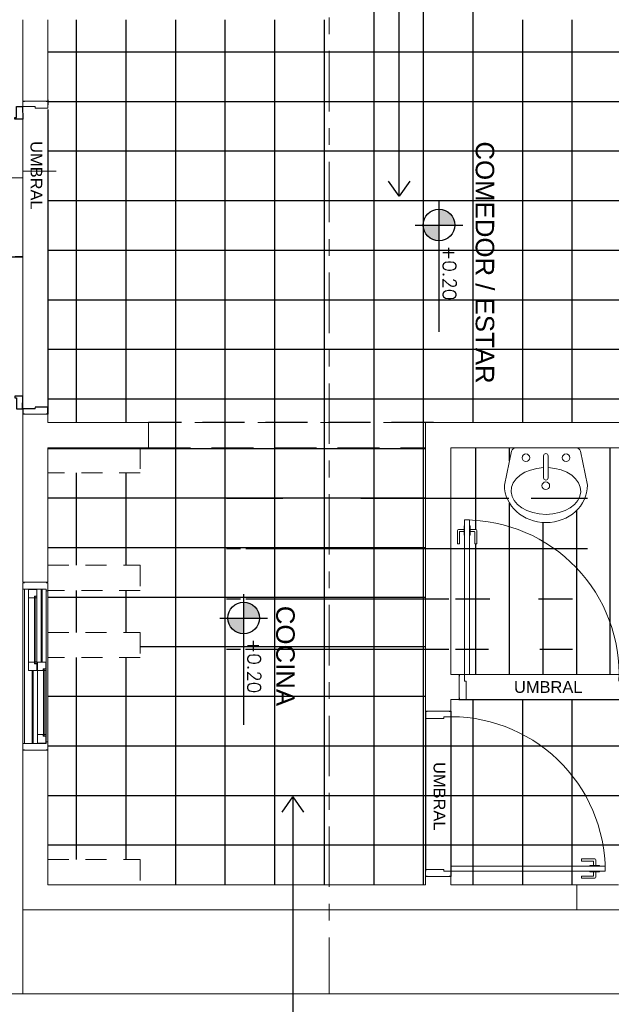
# Model space of a CAD drawing. Header units: millimetres. Extents: x 201 to 840, y 135 to 685.
# Tile 129 of 219: x 424.89 to 428.42, y 188.26 to 194.12. Entities that reach past the tile are written whole.
import ezdxf

# ---------------------------------------------------------------- set-up
doc = ezdxf.new("R2010")
doc.units = ezdxf.units.MM
for name, pattern in [('ACAD_ISO10W100', [18, 12, -3, 0, -3]), ('HIDDEN', [0.375, 0.25, -0.125]), ('HIDDEN2', [0.1875, 0.125, -0.0625])]:
    doc.linetypes.add(name, pattern=pattern)
doc.layers.add('001', color=1, linetype='Continuous', lineweight=5)
doc.layers.add('PLANTILLA', color=1, linetype='Continuous', lineweight=9)
for name, color, linetype in [('03', 3, 'Continuous'), ('ABERTURAS', 2, 'Continuous'), ('LLAMADAS', 1, 'Continuous'), ('MAMPOSTERIA', 5, 'Continuous'), ('NIVELES', 1, 'Continuous'), ('piso', 1, 'Continuous'), ('TEXTOS VARIOS', 3, 'Continuous')]:
    doc.layers.add(name, color=color, linetype=linetype)
doc.styles.add('ARIAL', font='arial.ttf', dxfattribs={"height": 0.06})
doc.styles.add('ROMANS', font='romans.shx')
doc.styles.get("Standard").update_dxf_attribs({"font": 'arial.ttf'})
doc.dimstyles.new('05', dxfattribs={"dimscale": 0, "dimtxt": 0.09, "dimasz": 0.05, "dimexe": 0, "dimexo": 0, "dimgap": 0, "dimtad": 0, "dimzin": 0, "dimdsep": 46, "dimtxsty": 'Standard', "dimblk": 'OPEN90', "dimcen": 0.25, "dimclrd": 1, "dimclre": 1, "dimclrt": 3, "dimadec": 0, "dimazin": 0, "dimtfac": 1, "dimtofl": 0, "dimtmove": 2, "dimatfit": 3, "dimldrblk": 'BOXFILLED', "dimfxl": 1, "dimtolj": 1, "dimtzin": 0, "dimarcsym": 0})

# ---------------------------------------------------------------- blocks, each defined once
blk = doc.blocks.new('PLANTILLA 1')
at = {"layer": '001'}
for p, q in [((-0.500000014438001, 0.5000015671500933), (5.349998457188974, 0.5000015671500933)), ((4.850000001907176, 0.500001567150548), (6.351238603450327, 0.500001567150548)), ((4.850000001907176, -5.439915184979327e-10), (4.850000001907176, 0.500001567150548)), ((1.549999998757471, -0.1499999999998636), (1.549999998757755, 0)), ((1.549999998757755, 0), (4.850000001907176, -5.439915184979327e-10)), ((0.1499999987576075, -2.231104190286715e-10), (1.549999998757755, -2.257820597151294e-10)), ((4.850000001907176, -5.439915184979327e-10), (4.850000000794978, -0.9513620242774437)), ((2.299999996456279, -0.1500000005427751), (1.549999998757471, -0.1499999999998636)), ((2.299999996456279, -0.1982452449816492), (2.299999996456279, -0.1500000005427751)), ((4.699999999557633, -0.1499999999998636), (2.449999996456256, -0.1499999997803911)), ((2.449999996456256, -0.1499999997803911), (2.449999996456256, -0.1982452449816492)), ((4.700000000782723, -0.9513620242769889), (4.699999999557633, -0.1499999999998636)), ((1.470695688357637, -0.2275299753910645), (1.414943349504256, -0.2275299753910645)), ((1.414943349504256, -0.2275299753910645), (1.414943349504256, -0.230745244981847)), ((1.436478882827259, -0.1944046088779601), (1.436478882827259, -0.2275299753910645)), ((1.519478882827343, -0.1880639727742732), (1.442819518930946, -0.1880639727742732)), ((1.449160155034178, -0.2275299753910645), (1.449160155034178, -0.2027452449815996)), ((1.451160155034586, -0.2007452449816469), (1.519478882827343, -0.2007452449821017)), ((1.470695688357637, -0.230745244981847), (1.470695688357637, -0.2275299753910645)), ((1.521478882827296, -0.198745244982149), (1.521478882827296, -0.1900639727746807)), ((2.299999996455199, -0.1982452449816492), (2.44999999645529, -0.1982452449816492)), ((2.449999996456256, -0.1982452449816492), (2.299999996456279, -0.1982452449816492)), ((1.414943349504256, -0.2639605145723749), (1.414943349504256, -0.2607452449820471)), ((1.470695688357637, -0.2639605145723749), (1.414943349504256, -0.2639605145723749)), ((1.436478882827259, -0.297085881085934), (1.436478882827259, -0.2639605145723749)), ((1.449160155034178, -0.2639605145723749), (1.449160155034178, -0.2887452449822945)), ((1.451160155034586, -0.2907452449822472), (1.519478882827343, -0.2907452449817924)), ((1.470695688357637, -0.2607452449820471), (1.470695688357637, -0.2639605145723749)), ((1.521478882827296, -0.2927452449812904), (1.521478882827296, -0.3014265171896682)), ((1.519478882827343, -0.3034265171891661), (1.442819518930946, -0.3034265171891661)), ((4.850000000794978, -0.9513620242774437), (4.700000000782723, -0.9513620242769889)), ((4.709999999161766, -0.9538993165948), (4.699999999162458, -0.9538993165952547)), ((4.699999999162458, -0.9538993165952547), (4.699999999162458, -1.001362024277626)), ((4.709999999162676, -1.00136202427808), (4.709999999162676, -0.9913620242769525)), ((4.709999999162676, -0.9913620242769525), (4.849999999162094, -0.9913620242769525)), ((4.711983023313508, -1.033984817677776), (4.711983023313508, -0.9939848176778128)), ((4.711983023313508, -0.9939848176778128), (4.73348302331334, -0.9939848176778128)), ((4.73348302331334, -0.9939848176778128), (4.73348302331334, -0.9939848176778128)), ((4.73348302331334, -0.9939848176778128), (4.740483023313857, -0.9939848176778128)), ((4.740483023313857, -0.9939848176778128), (4.76198302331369, -0.9939848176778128)), ((4.740483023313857, -0.9939848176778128), (4.740483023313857, -0.9939848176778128)), ((4.76198302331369, -0.9939848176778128), (4.76198302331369, -1.04398481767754)), ((4.787981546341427, -1.426362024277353), (4.787981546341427, -0.9913620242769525)), ((4.792981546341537, -1.426362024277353), (4.792981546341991, -0.9913620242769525)), ((4.849999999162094, -0.9538993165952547), (4.83999999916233, -0.9538993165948)), ((4.839999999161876, -1.911362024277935), (4.839999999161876, -0.9913620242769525)), ((4.849999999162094, -0.9913620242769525), (4.849999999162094, -0.9538993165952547)), ((4.849999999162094, -0.9913620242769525), (4.850000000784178, -1.911362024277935)), ((4.849999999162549, -1.911362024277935), (4.849999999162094, -0.9913620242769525)), ((4.699999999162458, -1.001362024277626), (4.709999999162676, -1.00136202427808)), ((4.699999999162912, -1.901362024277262), (4.699999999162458, -1.001362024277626)), ((4.709999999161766, -1.901362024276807), (4.709999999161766, -1.00136202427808)), ((4.726983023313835, -1.033984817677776), (4.711983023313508, -1.033984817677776)), ((4.721983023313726, -1.034279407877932), (4.711983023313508, -1.034279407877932)), ((4.711983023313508, -1.034279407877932), (4.711983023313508, -1.044279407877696)), ((4.711983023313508, -1.044279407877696), (4.711983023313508, -1.426067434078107)), ((4.711983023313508, -1.044279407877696), (4.721983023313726, -1.044279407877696)), ((4.721983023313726, -1.044279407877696), (4.721983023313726, -1.034279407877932)), ((4.72250496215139, -1.436061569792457), (4.72250496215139, -1.033984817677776)), ((4.726504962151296, -1.033984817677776), (4.726504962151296, -1.436061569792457)), ((4.726983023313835, -1.04398481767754), (4.726983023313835, -1.033984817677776)), ((4.76198302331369, -1.04398481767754), (4.726983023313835, -1.04398481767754)), ((4.761983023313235, -1.04398481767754), (4.76198302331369, -1.426362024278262)), ((2.449999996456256, -1.183245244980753), (2.299999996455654, -1.183245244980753)), ((2.299999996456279, -1.252724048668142), (2.299999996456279, -1.183245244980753)), ((2.299999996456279, -1.183245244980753), (2.449999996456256, -1.183245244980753)), ((2.449999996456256, -1.183245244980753), (2.449999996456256, -2.902724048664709)), ((2.249999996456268, -1.402724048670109), (2.249999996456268, -1.252724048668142)), ((2.249999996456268, -1.252724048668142), (2.299999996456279, -1.252724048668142)), ((2.249999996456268, -1.402724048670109), (2.249999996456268, -1.252724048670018)), ((1.264999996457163, -1.402724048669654), (2.249999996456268, -1.402724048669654)), ((2.299999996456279, -1.402724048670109), (2.249999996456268, -1.402724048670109)), ((2.299999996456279, -2.752724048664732), (2.299999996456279, -1.402724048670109)), ((4.711983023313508, -1.426067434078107), (4.721983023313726, -1.426067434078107)), ((4.711983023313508, -1.43606743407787), (4.711983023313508, -1.426067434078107)), ((4.721983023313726, -1.43606743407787), (4.711983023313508, -1.43606743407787)), ((4.726983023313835, -1.436362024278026), (4.711983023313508, -1.436362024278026)), ((4.711983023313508, -1.436362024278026), (4.711983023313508, -1.476362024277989)), ((4.721983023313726, -1.426067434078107), (4.721983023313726, -1.43606743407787)), ((4.726504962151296, -1.436061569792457), (4.72250496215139, -1.436061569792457)), ((4.76198302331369, -1.426362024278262), (4.726983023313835, -1.426362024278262)), ((4.726983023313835, -1.426362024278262), (4.726983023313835, -1.436362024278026)), ((4.76198302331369, -1.476362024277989), (4.76198302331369, -1.426362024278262)), ((4.765481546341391, -1.466362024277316), (4.765481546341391, -1.426362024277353)), ((4.765481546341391, -1.426362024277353), (4.786981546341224, -1.426362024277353)), ((4.786981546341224, -1.426362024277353), (4.786981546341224, -1.426362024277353)), ((4.786981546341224, -1.426362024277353), (4.79398154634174, -1.426362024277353)), ((4.79398154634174, -1.426362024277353), (4.815481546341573, -1.426362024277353)), ((4.79398154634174, -1.426362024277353), (4.79398154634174, -1.426362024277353)), ((4.815481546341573, -1.426362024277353), (4.815481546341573, -1.47636202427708)), ((4.711983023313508, -1.476362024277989), (4.73348302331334, -1.476362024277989)), ((4.73348302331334, -1.476362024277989), (4.73348302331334, -1.476362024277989)), ((4.73348302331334, -1.476362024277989), (4.740483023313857, -1.476362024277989)), ((4.734483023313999, -1.911362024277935), (4.734483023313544, -1.476362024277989)), ((4.739483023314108, -1.911362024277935), (4.739483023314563, -1.476362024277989)), ((4.740483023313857, -1.476362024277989), (4.76198302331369, -1.476362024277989)), ((4.740483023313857, -1.476362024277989), (4.740483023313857, -1.476362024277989)), ((4.780481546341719, -1.466362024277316), (4.765481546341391, -1.466362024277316)), ((4.775481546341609, -1.466656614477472), (4.765481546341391, -1.466656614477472)), ((4.765481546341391, -1.466656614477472), (4.765481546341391, -1.476656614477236)), ((4.765481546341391, -1.476656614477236), (4.765481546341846, -1.858444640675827)), ((4.765481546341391, -1.476656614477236), (4.775481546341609, -1.476656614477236)), ((4.775481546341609, -1.476656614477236), (4.775481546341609, -1.466656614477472)), ((4.776003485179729, -1.868739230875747), (4.776003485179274, -1.466628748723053)), ((4.776003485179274, -1.466628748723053), (4.780003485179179, -1.466628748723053)), ((4.780003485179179, -1.466628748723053), (4.780003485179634, -1.868739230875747)), ((4.780481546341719, -1.47636202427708), (4.780481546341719, -1.466362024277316)), ((4.815481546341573, -1.47636202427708), (4.780481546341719, -1.47636202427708)), ((4.815481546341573, -1.47636202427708), (4.815481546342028, -1.858739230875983)), ((4.765481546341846, -1.858444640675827), (4.775481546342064, -1.858444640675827)), ((4.765481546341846, -1.868444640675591), (4.765481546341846, -1.858444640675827)), ((4.775481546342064, -1.868444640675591), (4.765481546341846, -1.868444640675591)), ((4.780481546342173, -1.868739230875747), (4.765481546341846, -1.868739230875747)), ((4.765481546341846, -1.868739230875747), (4.765481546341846, -1.90873923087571)), ((4.775481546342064, -1.858444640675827), (4.775481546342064, -1.868444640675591)), ((4.815481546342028, -1.858739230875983), (4.780481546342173, -1.858739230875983)), ((4.780481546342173, -1.858739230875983), (4.780481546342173, -1.868739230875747)), ((4.815481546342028, -1.90873923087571), (4.815481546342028, -1.858739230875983)), ((4.699999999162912, -1.948824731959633), (4.699999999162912, -1.901362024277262)), ((4.699999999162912, -1.901362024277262), (4.709999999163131, -1.901362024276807)), ((4.709999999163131, -1.901362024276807), (4.709999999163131, -1.911362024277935)), ((4.709999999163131, -1.911362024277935), (4.849999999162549, -1.911362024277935)), ((4.765481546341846, -1.90873923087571), (4.786981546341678, -1.90873923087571)), ((4.786981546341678, -1.90873923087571), (4.786981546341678, -1.90873923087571)), ((4.786981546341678, -1.90873923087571), (4.793981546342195, -1.90873923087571)), ((4.793981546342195, -1.90873923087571), (4.815481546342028, -1.90873923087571)), ((4.793981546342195, -1.90873923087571), (4.793981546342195, -1.90873923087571)), ((4.849999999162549, -1.911362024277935), (4.849999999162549, -1.948824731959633)), ((4.699999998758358, -2.752724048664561), (4.699999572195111, -1.951362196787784)), ((4.699999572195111, -1.951362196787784), (4.849999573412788, -1.951362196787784)), ((4.709999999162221, -1.948824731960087), (4.699999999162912, -1.948824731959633)), ((4.849999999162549, -1.948824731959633), (4.839999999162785, -1.948824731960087)), ((4.849999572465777, -1.951362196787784), (4.849999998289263, -2.95272405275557)), ((2.144818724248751, -2.183245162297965), (2.144818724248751, -2.259904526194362)), ((2.155499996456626, -2.181245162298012), (2.146818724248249, -2.181245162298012)), ((2.15749999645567, -2.251563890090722), (2.157499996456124, -2.183245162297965)), ((2.24749999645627, -2.251563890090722), (2.247499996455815, -2.183245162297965)), ((2.249499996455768, -2.181245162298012), (2.258181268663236, -2.181245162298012)), ((2.260181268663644, -2.183245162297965), (2.260181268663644, -2.259904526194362)), ((2.151159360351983, -2.266245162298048), (2.184284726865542, -2.266245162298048)), ((2.184284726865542, -2.253563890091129), (2.159499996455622, -2.253563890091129)), ((2.18749999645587, -2.232028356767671), (2.184284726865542, -2.232028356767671)), ((2.184284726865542, -2.232028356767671), (2.184284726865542, -2.287780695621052)), ((2.21749999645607, -2.232028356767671), (2.220715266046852, -2.232028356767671)), ((2.220715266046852, -2.232028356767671), (2.220715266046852, -2.287780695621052)), ((2.220715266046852, -2.253563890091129), (2.245499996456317, -2.253563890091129)), ((2.253840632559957, -2.266245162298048), (2.220715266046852, -2.266245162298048)), ((2.184284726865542, -2.287780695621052), (2.18749999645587, -2.287780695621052)), ((2.220715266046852, -2.287780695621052), (2.21749999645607, -2.287780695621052)), ((1.485539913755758, -2.529997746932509), (1.527979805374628, -2.731505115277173)), ((1.719816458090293, -2.573431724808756), (1.719816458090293, -2.704852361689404)), ((1.746945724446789, -2.573431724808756), (1.746543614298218, -2.573431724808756)), ((1.746945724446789, -2.704852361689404), (1.746945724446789, -2.573431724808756)), ((1.980264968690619, -2.529997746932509), (1.937972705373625, -2.731739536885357)), ((0.149999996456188, -2.752724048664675), (2.299999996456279, -2.752724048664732)), ((1.554133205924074, -2.752724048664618), (1.911869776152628, -2.752724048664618)), ((4.099999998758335, -2.902724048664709), (4.099999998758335, -2.752724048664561)), ((4.099999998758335, -2.752724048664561), (4.699999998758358, -2.752724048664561)), ((2.449999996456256, -2.902724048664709), (0.1500000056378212, -2.902724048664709)), ((4.700000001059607, -2.902724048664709), (4.099999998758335, -2.902724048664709)), ((4.700000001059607, -2.952724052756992), (4.700000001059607, -2.902724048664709)), ((4.849999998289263, -2.95272405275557), (4.700000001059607, -2.952724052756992)), ((4.850000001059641, -2.952724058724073), (4.70000000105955, -2.952724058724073)), ((4.850000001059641, -2.98522405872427), (4.850000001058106, -4.817724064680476)), ((4.700000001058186, -4.817724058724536), (4.850000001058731, -4.817724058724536)), ((4.699999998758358, -5.302724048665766), (4.700000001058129, -4.817724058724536)), ((4.700000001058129, -4.817724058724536), (4.850000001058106, -4.817724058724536)), ((4.850000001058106, -4.817724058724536), (4.849999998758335, -5.302724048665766))]:
    blk.add_line(p, q, dxfattribs=at)
at = {"layer": '001', "linetype": 'HIDDEN'}
for p, q in [((1.549999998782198, 2.670503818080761e-10), (0.1499999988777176, -6.230038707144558e-10)), ((1.549999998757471, -0.1499999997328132), (0.1499999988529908, -0.1500000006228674)), ((4.099999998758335, -2.752724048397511), (2.449999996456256, -2.752724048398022)), ((2.449999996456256, -2.902724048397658), (4.099999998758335, -2.902724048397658))]:
    blk.add_line(p, q, dxfattribs=at)
at = {"layer": '001', "ltscale": 0.01}
for p, q in [((1.379999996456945, -0.230745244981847), (2.299999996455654, -0.230745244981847)), ((1.379999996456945, -0.2607452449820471), (1.379999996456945, -0.230745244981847)), ((2.299999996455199, -0.230745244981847), (2.299999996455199, -0.2007452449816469)), ((2.299999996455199, -0.2007452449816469), (2.309999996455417, -0.2007452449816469)), ((2.340999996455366, -0.230745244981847), (2.299999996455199, -0.230745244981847)), ((2.299999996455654, -0.230745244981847), (2.299999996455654, -0.2607452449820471)), ((2.340999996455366, -0.2407452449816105), (2.340999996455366, -0.230745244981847)), ((2.439999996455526, -0.2007452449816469), (2.44999999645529, -0.2007452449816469)), ((2.44999999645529, -0.2007452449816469), (2.44999999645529, -0.230745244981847)), ((2.44999999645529, -0.230745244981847), (2.44999999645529, -0.2407452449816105)), ((2.299999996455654, -0.2607452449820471), (1.379999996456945, -0.2607452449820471)), ((2.399999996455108, -0.2407452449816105), (2.340999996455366, -0.2407452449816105)), ((2.44999999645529, -0.2407452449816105), (2.399999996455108, -0.2407452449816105)), ((4.699999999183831, -0.9513620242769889), (4.849999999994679, -0.9513620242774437)), ((2.340999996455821, -1.150745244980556), (2.299999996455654, -1.150745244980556)), ((2.299999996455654, -1.150745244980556), (2.299999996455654, -1.180745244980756)), ((2.399999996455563, -1.140745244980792), (2.340999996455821, -1.140745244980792)), ((2.340999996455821, -1.140745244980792), (2.340999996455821, -1.150745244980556)), ((2.449999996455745, -1.140745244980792), (2.399999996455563, -1.140745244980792)), ((2.449999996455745, -1.150745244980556), (2.449999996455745, -1.140745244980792)), ((2.449999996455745, -1.180745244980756), (2.449999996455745, -1.150745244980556)), ((2.299999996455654, -1.180745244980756), (2.309999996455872, -1.180745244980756)), ((2.439999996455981, -1.180745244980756), (2.449999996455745, -1.180745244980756)), ((2.21749999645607, -1.252724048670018), (2.207499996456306, -1.252724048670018)), ((2.207499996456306, -1.252724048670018), (2.207499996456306, -1.3027240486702)), ((2.24749999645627, -1.252724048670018), (2.21749999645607, -1.252724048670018)), ((2.24749999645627, -1.262724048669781), (2.24749999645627, -1.252724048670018)), ((2.207499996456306, -1.3027240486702), (2.207499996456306, -1.361724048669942)), ((2.21749999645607, -1.402724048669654), (2.18749999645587, -1.402724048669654)), ((2.18749999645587, -1.402724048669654), (2.18749999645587, -2.322724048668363)), ((2.207499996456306, -1.361724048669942), (2.21749999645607, -1.361724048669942)), ((2.21749999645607, -1.361724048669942), (2.21749999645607, -1.402724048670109)), ((2.21749999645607, -1.402724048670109), (2.24749999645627, -1.402724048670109)), ((2.21749999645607, -2.322724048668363), (2.21749999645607, -1.402724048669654)), ((2.24749999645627, -1.402724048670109), (2.24749999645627, -1.392724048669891)), ((4.69999999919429, -1.951362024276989), (4.849999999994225, -1.951362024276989)), ((2.18749999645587, -2.322724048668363), (2.21749999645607, -2.322724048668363)), ((4.710000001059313, -2.95522405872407), (4.70000000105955, -2.95522405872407)), ((4.70000000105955, -2.95522405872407), (4.70000000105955, -2.98522405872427)), ((4.70000000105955, -2.95522405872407), (4.70000000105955, -2.98522405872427)), ((4.70000000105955, -2.98522405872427), (4.70000000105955, -2.995224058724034)), ((4.70000000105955, -2.98522405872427), (4.70000000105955, -2.995224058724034)), ((4.775000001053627, -2.99522405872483), (4.775000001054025, -2.985224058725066)), ((4.775000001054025, -2.985224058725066), (4.850000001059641, -2.98522405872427)), ((4.850000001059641, -2.95522405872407), (4.840000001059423, -2.95522405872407)), ((4.850000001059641, -2.98522405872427), (4.850000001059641, -2.95522405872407)), ((4.70000000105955, -2.995224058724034), (4.750000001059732, -2.995224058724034)), ((4.70000000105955, -2.995224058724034), (4.750000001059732, -2.995224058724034)), ((4.750000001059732, -2.995224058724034), (4.775000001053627, -2.99522405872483)), ((4.750000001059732, -2.995224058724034), (4.775000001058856, -2.995224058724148)), ((5.04999998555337, -4.360740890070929), (4.849999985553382, -4.360740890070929)), ((4.849999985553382, -4.360740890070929), (4.849999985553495, -4.400740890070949)), ((4.849999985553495, -4.400740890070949), (4.64999998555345, -4.400740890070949)), ((4.70000000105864, -4.785224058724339), (4.70000000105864, -4.775224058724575)), ((4.70000000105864, -4.775224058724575), (4.750000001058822, -4.775224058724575)), ((4.700000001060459, -4.775224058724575), (4.750000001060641, -4.775224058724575)), ((4.70000000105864, -4.815224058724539), (4.70000000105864, -4.785224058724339)), ((4.750000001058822, -4.775224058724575), (4.775000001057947, -4.775224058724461)), ((4.750000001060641, -4.775224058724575), (4.775000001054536, -4.775224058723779)), ((4.775000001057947, -4.775224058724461), (4.775000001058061, -4.785224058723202)), ((4.775000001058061, -4.785224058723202), (4.850000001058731, -4.785224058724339)), ((4.850000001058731, -4.785224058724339), (4.850000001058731, -4.815224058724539)), ((4.85000000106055, -4.785224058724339), (4.85000000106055, -4.815224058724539)), ((4.710000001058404, -4.815224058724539), (4.70000000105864, -4.815224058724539)), ((4.710000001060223, -4.815224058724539), (4.700000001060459, -4.815224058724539)), ((4.850000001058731, -4.815224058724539), (4.840000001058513, -4.815224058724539)), ((4.85000000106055, -4.815224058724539), (4.840000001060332, -4.815224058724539))]:
    blk.add_line(p, q, dxfattribs=at)
at = {"layer": '001', "linetype": 'HIDDEN2'}
for p, q in [((4.775000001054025, -2.985224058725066), (4.850000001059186, -2.98522405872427)), ((4.775000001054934, -4.785224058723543), (4.850000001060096, -4.785224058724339))]:
    blk.add_line(p, q, dxfattribs=at)
at = {"layer": '001', "ltscale": 0.01}
blk.add_circle((1.734047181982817, -2.526364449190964), 0.02303431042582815, dxfattribs=at)
at = {"layer": '001'}
for centre in [(1.613228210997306, -2.69352296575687), (1.852576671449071, -2.69352296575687)]:
    blk.add_circle(centre, 0.02265874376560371, dxfattribs=at)
at = {"layer": '001', "ltscale": 0.01}
for centre, start, end in [((2.299999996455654, -0.230745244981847), 180, 272.5542448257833), ((2.21749999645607, -1.402724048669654), 177.4457551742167, 270)]:
    blk.add_arc(centre, 0.9199999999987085, start, end, dxfattribs=at)
at = {"layer": '001'}
for centre, radius, start, end in [((1.442819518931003, -0.1944046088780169), 0.006340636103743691, 90.00000000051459, 179.9999999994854), ((1.451160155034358, -0.202745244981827), 0.00200000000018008, 89.99999999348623, 179.9999999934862), ((1.519478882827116, -0.1900639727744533), 0.00200000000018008, 359.9999999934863, 89.99999999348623), ((1.519478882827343, -0.198745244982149), 0.001999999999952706, 270, 0), ((1.451160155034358, -0.2887452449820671), 0.00200000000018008, 180.0000000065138, 270.0000000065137), ((1.51947888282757, -0.2927452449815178), 0.001999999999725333, 6.513775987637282e-09, 90.00000000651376), ((1.442819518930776, -0.2970858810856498), 0.006340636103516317, 180.0000000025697, 270.0000000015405), ((1.51947888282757, -0.3014265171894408), 0.001999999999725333, 269.9999999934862, 359.9999999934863), ((2.146818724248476, -2.183245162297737), 0.001999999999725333, 90.00000000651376, 180.0000000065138), ((2.155499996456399, -2.183245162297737), 0.001999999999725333, 359.9999999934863, 89.99999999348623), ((2.249499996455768, -2.183245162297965), 0.001999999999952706, 90, 180), ((2.258181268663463, -2.183245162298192), 0.00200000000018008, 6.513775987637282e-09, 90.00000000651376), ((2.151159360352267, -2.259904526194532), 0.006340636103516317, 179.9999999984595, 269.9999999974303), ((2.15949999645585, -2.251563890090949), 0.00200000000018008, 179.9999999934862, 269.9999999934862), ((2.24549999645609, -2.251563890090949), 0.00200000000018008, 270.0000000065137, 6.513775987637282e-09), ((2.2538406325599, -2.259904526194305), 0.006340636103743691, 270.0000000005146, 359.9999999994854), ((1.733381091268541, -2.573431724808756), 0.01356463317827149, 0, 180), ((1.554133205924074, -2.725996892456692), 0.02672715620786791, 191.8933648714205, 270), ((1.733381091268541, -2.704852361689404), 0.01356463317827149, 180, 0), ((1.911869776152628, -2.725996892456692), 0.02672715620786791, 270, 347.5925814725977)]:
    blk.add_arc(centre, radius, start, end, dxfattribs=at)
at = {"layer": '001', "extrusion": (0, 0, -1)}
for centre, major_axis, ratio, start_param, end_param in [((1.732902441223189, -2.529997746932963), (0.2473625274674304, -3.02931727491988e-17), 0.9004043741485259, 3.141592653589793, 6.283185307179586), ((1.733049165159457, -2.495259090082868), (-0.2073273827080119, 2.101762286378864e-12), 0.672131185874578, -1.506927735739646, 4.645311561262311)]:
    blk.add_ellipse(centre, major_axis=major_axis, ratio=ratio, start_param=start_param, end_param=end_param, dxfattribs=at)
at = {"layer": '03', "color": 1}
for points in [[(4.850037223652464, -2.985224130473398), (4.849892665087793, -3.060223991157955), (4.897355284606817, -3.060315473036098), (4.897374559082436, -3.050315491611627), (4.887374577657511, -3.050296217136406), (4.887499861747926, -2.985296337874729), (4.850037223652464, -2.985224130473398), (4.850037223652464, -2.985224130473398)], [(4.850037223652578, -4.785224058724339), (4.849892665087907, -4.710224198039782), (4.897355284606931, -4.710132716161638), (4.89737455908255, -4.720132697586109), (4.887374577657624, -4.720151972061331), (4.88749986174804, -4.785151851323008), (4.850037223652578, -4.785224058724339), (4.850037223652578, -4.785224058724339)]]:
    blk.add_lwpolyline(points, dxfattribs=at)
at = {"layer": 'ABERTURAS', "color": 1, "ltscale": 0.01}
for p, q in [((4.710000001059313, -2.95522405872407), (4.70000000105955, -2.95522405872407)), ((4.70000000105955, -2.95522405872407), (4.70000000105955, -2.98522405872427)), ((4.700000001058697, -2.96472408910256), (4.700000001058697, -2.99472408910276)), ((4.70000000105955, -2.98522405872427), (4.70000000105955, -2.995224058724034)), ((4.775000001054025, -2.985224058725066), (4.850000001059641, -2.98522405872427)), ((4.850000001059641, -2.95522405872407), (4.840000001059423, -2.95522405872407)), ((4.850000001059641, -2.98522405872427), (4.850000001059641, -2.95522405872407)), ((4.70000000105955, -2.995224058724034), (4.750000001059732, -2.995224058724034)), ((4.750000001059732, -2.995224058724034), (4.775000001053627, -2.99522405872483)), ((4.70000000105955, -4.824724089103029), (4.70000000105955, -4.794724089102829))]:
    blk.add_line(p, q, dxfattribs=at)
at = {"layer": 'ABERTURAS', "color": 1, "linetype": 'HIDDEN2'}
for centre, radius, start, end in [((4.861451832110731, -3.001347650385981), 0.8887002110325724, 269.2616633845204, 1.171312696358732), ((4.876973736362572, -4.762890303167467), 0.8733328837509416, 358.4005239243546, 91.7699175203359)]:
    blk.add_arc(centre, radius, start, end, dxfattribs=at)
at = {"layer": 'PLANTILLA', "linetype": 'ACAD_ISO10W100', "ltscale": 0.03}
blk.add_lwpolyline([(3.02499998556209, -5.776279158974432), (3.024999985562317, 0.5000015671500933)], dxfattribs=at)

msp = doc.modelspace()

# ---------------------------------------------------------------- hatches: boundary and pattern name
at = {"layer": 'NIVELES', "ltscale": 0.01}
h = msp.add_hatch(color=256, dxfattribs=at)
h.paths.add_polyline_path([(427.4866271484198, 192.8992106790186, 0.4142135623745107), (427.3925485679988, 192.9932892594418), (427.3925485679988, 192.8992106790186)])
h.paths.add_polyline_path([(427.3925485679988, 192.8051320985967), (427.3925485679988, 192.8992106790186), (427.2984699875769, 192.8992106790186, 0.4142135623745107)])
h = msp.add_hatch(color=256, dxfattribs=at)
h.paths.add_polyline_path([(426.3226040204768, 190.5584642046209, 0.4142135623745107), (426.2285254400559, 190.6525427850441), (426.2285254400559, 190.5584642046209)])
h.paths.add_polyline_path([(426.2285254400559, 190.464385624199), (426.2285254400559, 190.5584642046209), (426.134446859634, 190.5584642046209, 0.4142135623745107)])
at = {"layer": 'piso'}
h = msp.add_hatch(dxfattribs=at)
h.set_pattern_fill('_USER', color=256, scale=0.3, style=0, pattern_type=0)
h.set_pattern_definition([(0, (428.2775604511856, 191.5724637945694), (0, 0.3), [])])
edge = h.paths.add_edge_path()
edge.add_line((428.2775604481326, 191.1549265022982), (428.2775604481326, 191.1949265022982))
edge.add_line((428.2775604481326, 191.1949265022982), (428.2775604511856, 191.5724637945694))
edge.add_line((428.2775604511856, 191.5724637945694), (428.1275604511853, 191.5724637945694))
edge.add_line((428.1275604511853, 191.5724637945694), (428.1275604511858, 191.5024637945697))
edge.add_arc((428.1075604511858, 191.5024637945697), 0.01999999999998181, -90, 0, ccw=False)
edge.add_line((428.1075604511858, 191.4824637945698), (427.8898841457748, 191.4824637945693))
edge.add_line((427.8898841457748, 191.4824637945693), (427.8898841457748, 191.3278588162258))
edge.add_arc((427.8748841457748, 191.2621669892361), 0.06738261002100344, -257.13766008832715, 77.1376600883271, ccw=False)
edge.add_line((427.8598841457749, 191.3278588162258), (427.8598841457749, 191.4824636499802))
edge.add_line((427.8598841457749, 191.4824636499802), (427.6948841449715, 191.4824636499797))
edge.add_line((427.6948841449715, 191.4824636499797), (427.5475604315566, 191.4824637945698))
edge.add_arc((427.5475604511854, 191.5024637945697), 0.01999999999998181, 180, 269.999943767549, ccw=False)
edge.add_line((427.5275604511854, 191.5024637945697), (427.5275604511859, 191.5724637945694))
edge.add_line((427.5275604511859, 191.5724637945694), (426.8734272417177, 191.5724637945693))
edge.add_arc((426.8734272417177, 191.5457366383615), 0.02672715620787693, 11.893364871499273, 90, ccw=False)
edge.add_line((426.8995806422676, 191.5512448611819), (426.942020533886, 191.3497374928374))
edge.add_ellipse((426.6946580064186, 191.3497374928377), major_axis=(-0.2473625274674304, 2.406987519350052e-13), ratio=0.9004043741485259, start_angle=6.201616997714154e-11, end_angle=180.000000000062, ccw=False)
edge.add_line((426.4472954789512, 191.3497374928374), (426.4894790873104, 191.5509609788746))
edge.add_arc((426.5156906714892, 191.5457366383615), 0.02672715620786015, 90, 168.727855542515, ccw=False)
edge.add_line((426.5156906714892, 191.5724637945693), (426.1275604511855, 191.5724637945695))
edge.add_line((426.1275604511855, 191.5724637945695), (426.1275604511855, 190.2224637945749))
edge.add_line((426.1275604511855, 190.2224637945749), (426.1775604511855, 190.2224637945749))
edge.add_line((426.1775604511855, 190.2224637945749), (426.2100604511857, 190.2224637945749))
edge.add_line((426.2100604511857, 190.2224637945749), (426.2100604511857, 191.0517681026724))
edge.add_line((426.2100604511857, 191.0517681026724), (426.2068451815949, 191.0517681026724))
edge.add_line((426.2068451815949, 191.0517681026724), (426.2068451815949, 191.0733036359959))
edge.add_line((426.2068451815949, 191.0733036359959), (426.1820604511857, 191.0733036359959))
edge.add_arc((426.1820604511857, 191.0713036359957), 0.00200000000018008, 90, 180)
edge.add_line((426.1800604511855, 191.0713036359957), (426.180060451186, 191.0009849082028))
edge.add_line((426.180060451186, 191.0009849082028), (426.1673791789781, 191.0009849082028))
edge.add_line((426.1673791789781, 191.0009849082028), (426.1673791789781, 191.0796442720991))
edge.add_arc((426.1737198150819, 191.0796442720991), 0.006340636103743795, 90, 180, ccw=False)
edge.add_line((426.1737198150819, 191.0859849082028), (426.2068451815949, 191.0859849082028))
edge.add_line((426.2068451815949, 191.0859849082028), (426.2068451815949, 191.1075204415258))
edge.add_line((426.2068451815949, 191.1075204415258), (426.2100604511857, 191.1424637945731))
edge.add_line((426.2100604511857, 191.1424637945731), (426.2400604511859, 191.1424637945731))
edge.add_line((426.2400604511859, 191.1424637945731), (426.2400604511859, 191.1419745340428))
edge.add_arc((426.2100604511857, 190.2224637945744), 0.9199999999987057, 0, 88.1313280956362, ccw=False)
edge.add_line((427.1300604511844, 190.2224637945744), (427.1625604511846, 190.2224637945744))
edge.add_line((427.1625604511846, 190.2224637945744), (427.4458110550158, 190.2224637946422))
edge.add_line((427.4458110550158, 190.2224637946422), (427.4458110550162, 190.2304637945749))
edge.add_line((427.4458110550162, 190.2304637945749), (427.4508110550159, 190.2304637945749))
edge.add_line((427.4508110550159, 190.2304637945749), (427.4508110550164, 190.2752934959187))
edge.add_arc((427.4508110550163, 190.2749637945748), 0.0003297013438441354, -90, 89.9999999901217, ccw=False)
edge.add_line((427.4508110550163, 190.274634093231), (427.4532678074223, 190.2745007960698))
edge.add_arc((427.4508110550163, 190.2749637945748), 0.002499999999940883, 180, 349.32724181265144, ccw=False)
edge.add_arc((427.4492674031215, 190.2773552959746), 0.002575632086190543, -53.1781192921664, 248.2038047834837, ccw=False)
edge.add_line((427.4508110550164, 190.2752934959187), (427.4508110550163, 190.2724637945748))
edge.add_line((427.4508110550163, 190.2724637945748), (427.4908110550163, 190.2724637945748))
edge.add_line((427.4908110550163, 190.2724637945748), (427.4908110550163, 190.2304637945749))
edge.add_line((427.4908110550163, 190.2304637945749), (427.4958110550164, 190.2304637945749))
edge.add_line((427.4958110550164, 190.2304637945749), (427.495811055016, 190.2224637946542))
edge.add_line((427.495811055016, 190.2224637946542), (427.8400681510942, 190.2224637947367))
edge.add_arc((427.8400597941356, 190.4315207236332), 0.2090569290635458, 240.3070498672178, 270.0022903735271, ccw=False)
edge.add_arc((428.3222570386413, 190.5588695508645), 0.6622393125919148, 179.3541839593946, 207.8093350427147, ccw=False)
edge.add_arc((427.8400597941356, 190.5663339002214), 0.1800000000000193, 90, 180.0000000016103, ccw=False)
edge.add_arc((427.8400597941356, 190.5663339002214), 0.1800000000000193, 1.6103172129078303e-09, 90, ccw=False)
edge.add_arc((427.35786254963, 190.5588695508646), 0.6622393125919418, -27.80933504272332, 0.64581604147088, ccw=False)
edge.add_arc((427.8400597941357, 190.4315207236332), 0.2090569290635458, 270.0022903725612, 299.6929501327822, ccw=False)
edge.add_line((427.8400681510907, 190.2224637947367), (428.2775604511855, 190.2224637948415))
edge.add_line((428.2775604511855, 190.2224637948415), (428.2775604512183, 190.2769334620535))
edge.add_line((428.2775604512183, 190.2769334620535), (428.2075604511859, 190.2769334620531))
edge.add_arc((428.2075604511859, 190.2969334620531), 0.01999999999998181, 180, 270, ccw=False)
edge.add_line((428.1875604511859, 190.2969334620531), (428.1875604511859, 190.8569334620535))
edge.add_arc((428.2075604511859, 190.8569334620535), 0.01999999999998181, 90, 180, ccw=False)
edge.add_line((428.2075604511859, 190.8769334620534), (428.2549508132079, 190.8769334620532))
edge.add_line((428.2549508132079, 190.8769334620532), (428.2548791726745, 190.8812652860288))
edge.add_arc((428.2598763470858, 190.8814333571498), 0.004999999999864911, 91.92631606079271, 181.9263160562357, ccw=False)
edge.add_line((428.2597082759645, 190.8864305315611), (428.2611682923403, 190.8864796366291))
edge.add_line((428.2611682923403, 190.8864796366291), (428.261125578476, 190.8877021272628))
edge.add_arc((428.2632957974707, 190.8974637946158), 0.00999999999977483, 89.99999999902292, 257.46582520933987, ccw=False)
edge.add_line((428.2632957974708, 190.9074637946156), (428.2735604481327, 190.9074637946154))
edge.add_line((428.2735604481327, 190.9074637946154), (428.2735604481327, 190.9126911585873))
edge.add_line((428.2735604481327, 190.9126911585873), (428.2775604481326, 190.9126911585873))
edge.add_line((428.2775604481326, 190.9126911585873), (428.2775604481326, 191.1549265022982))
h.paths.add_polyline_path([(427.4908110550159, 190.757463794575), (427.4908110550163, 190.2774637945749), (427.4508110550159, 190.2774637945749), (427.4508110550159, 190.7574637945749, -1)], flags=16)
h.paths.add_polyline_path([(426.2400604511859, 191.1419745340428), (426.2400604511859, 191.1075204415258), (426.2432757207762, 191.1075204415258), (426.2432757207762, 191.0859849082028), (426.2764010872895, 191.0859849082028, -0.4142135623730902), (426.282741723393, 191.0796442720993), (426.282741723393, 191.0009849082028), (426.2700604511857, 191.0009849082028), (426.2700604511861, 191.0713036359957, 0.4142135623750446), (426.2680604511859, 191.0733036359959), (426.2432757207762, 191.0733036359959), (426.2432757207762, 191.0517681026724), (426.2400604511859, 190.2224637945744), (427.1300604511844, 190.2224637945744, 0.4046929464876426)], flags=17)
h.paths.add_polyline_path([(427.1458506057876, 191.0634390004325), (427.1458506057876, 190.5599601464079), (427.3497933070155, 190.5599601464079), (427.3497933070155, 191.0634390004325)], flags=24)
h = msp.add_hatch(dxfattribs=at)
h.set_pattern_fill('_USER', color=256, scale=0.2, angle=90, style=0, pattern_type=0)
h.set_pattern_definition([(90, (429.612693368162, 191.5724637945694), (-0.2, 1.224646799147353e-17), [])])
edge = h.paths.add_edge_path()
edge.add_line((429.612693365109, 191.1549265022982), (429.612693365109, 191.1949265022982))
edge.add_line((429.612693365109, 191.1949265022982), (429.612693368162, 191.5724637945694))
edge.add_line((429.612693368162, 191.5724637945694), (429.4626933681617, 191.5724637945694))
edge.add_line((429.4626933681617, 191.5724637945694), (429.4626933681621, 191.5024637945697))
edge.add_arc((429.4426933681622, 191.5024637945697), 0.01999999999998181, -90, 0, ccw=False)
edge.add_line((429.4426933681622, 191.4824637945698), (429.2250170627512, 191.4824637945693))
edge.add_line((429.2250170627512, 191.4824637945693), (429.2250170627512, 191.3278588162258))
edge.add_arc((429.2100170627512, 191.2621669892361), 0.06738261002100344, -257.13766008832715, 77.1376600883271, ccw=False)
edge.add_line((429.1950170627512, 191.3278588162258), (429.1950170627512, 191.4824636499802))
edge.add_line((429.1950170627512, 191.4824636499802), (429.0300170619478, 191.4824636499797))
edge.add_line((429.0300170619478, 191.4824636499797), (428.8826933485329, 191.4824637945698))
edge.add_arc((428.8826933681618, 191.5024637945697), 0.01999999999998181, 180, 269.999943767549, ccw=False)
edge.add_line((428.8626933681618, 191.5024637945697), (428.8626933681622, 191.5724637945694))
edge.add_line((428.8626933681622, 191.5724637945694), (428.2085601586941, 191.5724637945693))
edge.add_arc((428.2085601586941, 191.5457366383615), 0.02672715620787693, 11.893364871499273, 90, ccw=False)
edge.add_line((428.2347135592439, 191.5512448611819), (428.2771534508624, 191.3497374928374))
edge.add_ellipse((428.029790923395, 191.3497374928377), major_axis=(-0.2473625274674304, 2.406987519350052e-13), ratio=0.9004043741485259, start_angle=6.201616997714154e-11, end_angle=180.000000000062, ccw=False)
edge.add_line((427.7824283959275, 191.3497374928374), (427.8246120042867, 191.5509609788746))
edge.add_arc((427.8508235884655, 191.5457366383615), 0.02672715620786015, 90, 168.727855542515, ccw=False)
edge.add_line((427.8508235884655, 191.5724637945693), (427.4626933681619, 191.5724637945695))
edge.add_line((427.4626933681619, 191.5724637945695), (427.4626933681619, 190.2224637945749))
edge.add_line((427.4626933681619, 190.2224637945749), (427.5126933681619, 190.2224637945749))
edge.add_line((427.5126933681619, 190.2224637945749), (427.5451933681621, 190.2224637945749))
edge.add_line((427.5451933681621, 190.2224637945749), (427.5451933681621, 191.0517681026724))
edge.add_line((427.5451933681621, 191.0517681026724), (427.5419780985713, 191.0517681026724))
edge.add_line((427.5419780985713, 191.0517681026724), (427.5419780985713, 191.0733036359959))
edge.add_line((427.5419780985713, 191.0733036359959), (427.5171933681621, 191.0733036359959))
edge.add_arc((427.5171933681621, 191.0713036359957), 0.00200000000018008, 90, 180)
edge.add_line((427.5151933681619, 191.0713036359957), (427.5151933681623, 191.0009849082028))
edge.add_line((427.5151933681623, 191.0009849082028), (427.5025120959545, 191.0009849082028))
edge.add_line((427.5025120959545, 191.0009849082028), (427.5025120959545, 191.0796442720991))
edge.add_arc((427.5088527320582, 191.0796442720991), 0.006340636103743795, 90, 180, ccw=False)
edge.add_line((427.5088527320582, 191.0859849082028), (427.5419780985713, 191.0859849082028))
edge.add_line((427.5419780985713, 191.0859849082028), (427.5419780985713, 191.1075204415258))
edge.add_line((427.5419780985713, 191.1075204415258), (427.5451933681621, 191.1424637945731))
edge.add_line((427.5451933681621, 191.1424637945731), (427.5751933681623, 191.1424637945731))
edge.add_line((427.5751933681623, 191.1424637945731), (427.5751933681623, 191.1419745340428))
edge.add_arc((427.5451933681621, 190.2224637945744), 0.9199999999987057, 0, 88.1313280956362, ccw=False)
edge.add_line((428.4651933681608, 190.2224637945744), (428.497693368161, 190.2224637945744))
edge.add_line((428.497693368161, 190.2224637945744), (428.7809439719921, 190.2224637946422))
edge.add_line((428.7809439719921, 190.2224637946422), (428.7809439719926, 190.2304637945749))
edge.add_line((428.7809439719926, 190.2304637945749), (428.7859439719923, 190.2304637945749))
edge.add_line((428.7859439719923, 190.2304637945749), (428.7859439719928, 190.2752934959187))
edge.add_arc((428.7859439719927, 190.2749637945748), 0.0003297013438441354, -90, 89.9999999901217, ccw=False)
edge.add_line((428.7859439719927, 190.274634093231), (428.7884007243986, 190.2745007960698))
edge.add_arc((428.7859439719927, 190.2749637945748), 0.002499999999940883, 180, 349.32724181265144, ccw=False)
edge.add_arc((428.7844003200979, 190.2773552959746), 0.002575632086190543, -53.1781192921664, 248.2038047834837, ccw=False)
edge.add_line((428.7859439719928, 190.2752934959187), (428.7859439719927, 190.2724637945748))
edge.add_line((428.7859439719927, 190.2724637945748), (428.8259439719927, 190.2724637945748))
edge.add_line((428.8259439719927, 190.2724637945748), (428.8259439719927, 190.2304637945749))
edge.add_line((428.8259439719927, 190.2304637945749), (428.8309439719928, 190.2304637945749))
edge.add_line((428.8309439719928, 190.2304637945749), (428.8309439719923, 190.2224637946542))
edge.add_line((428.8309439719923, 190.2224637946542), (429.1752010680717, 190.2224637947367))
edge.add_arc((429.175192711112, 190.4315207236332), 0.2090569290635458, 240.3070498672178, 270.00229037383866, ccw=False)
edge.add_arc((429.6573899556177, 190.5588695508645), 0.662239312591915, 179.3541839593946, 207.8093350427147, ccw=False)
edge.add_arc((429.175192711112, 190.5663339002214), 0.1800000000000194, 90, 180.0000000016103, ccw=False)
edge.add_arc((429.175192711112, 190.5663339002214), 0.1800000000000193, 1.6103172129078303e-09, 90, ccw=False)
edge.add_arc((428.6929954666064, 190.5588695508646), 0.6622393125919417, -27.80933504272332, 0.64581604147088, ccw=False)
edge.add_arc((429.175192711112, 190.4315207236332), 0.2090569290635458, 270.0022903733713, 299.6929501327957, ccw=False)
edge.add_line((429.17520106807, 190.2224637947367), (429.6126933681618, 190.2224637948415))
edge.add_line((429.6126933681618, 190.2224637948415), (429.6126933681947, 190.2769334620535))
edge.add_line((429.6126933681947, 190.2769334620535), (429.5426933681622, 190.2769334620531))
edge.add_arc((429.5426933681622, 190.2969334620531), 0.01999999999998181, 180, 270, ccw=False)
edge.add_line((429.5226933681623, 190.2969334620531), (429.5226933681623, 190.8569334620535))
edge.add_arc((429.5426933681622, 190.8569334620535), 0.01999999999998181, 90, 180, ccw=False)
edge.add_line((429.5426933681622, 190.8769334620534), (429.5900837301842, 190.8769334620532))
edge.add_line((429.5900837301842, 190.8769334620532), (429.5900120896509, 190.8812652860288))
edge.add_arc((429.5950092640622, 190.8814333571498), 0.004999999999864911, 91.92631606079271, 181.9263160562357, ccw=False)
edge.add_line((429.5948411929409, 190.8864305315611), (429.5963012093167, 190.8864796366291))
edge.add_line((429.5963012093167, 190.8864796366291), (429.5962584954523, 190.8877021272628))
edge.add_arc((429.598428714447, 190.8974637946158), 0.00999999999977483, 89.99999999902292, 257.46582520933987, ccw=False)
edge.add_line((429.5984287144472, 190.9074637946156), (429.6086933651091, 190.9074637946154))
edge.add_line((429.6086933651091, 190.9074637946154), (429.6086933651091, 190.9126911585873))
edge.add_line((429.6086933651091, 190.9126911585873), (429.612693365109, 190.9126911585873))
edge.add_line((429.612693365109, 190.9126911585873), (429.612693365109, 191.1549265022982))
h.paths.add_polyline_path([(428.8259439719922, 190.757463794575), (428.8259439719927, 190.2774637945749), (428.7859439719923, 190.2774637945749), (428.7859439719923, 190.7574637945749, -1)], flags=16)
h.paths.add_polyline_path([(427.5751933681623, 191.1419745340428), (427.5751933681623, 191.1075204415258), (427.5784086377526, 191.1075204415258), (427.5784086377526, 191.0859849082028), (427.6115340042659, 191.0859849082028, -0.4142135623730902), (427.6178746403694, 191.0796442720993), (427.6178746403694, 191.0009849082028), (427.605193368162, 191.0009849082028), (427.6051933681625, 191.0713036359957, 0.4142135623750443), (427.6031933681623, 191.0733036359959), (427.5784086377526, 191.0733036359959), (427.5784086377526, 191.0517681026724), (427.5751933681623, 190.2224637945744), (428.4651933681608, 190.2224637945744, 0.4046929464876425)], flags=17)
h.paths.add_polyline_path([(428.4809835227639, 191.0634390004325), (428.4809835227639, 190.5599601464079), (428.6849262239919, 190.5599601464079), (428.6849262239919, 191.0634390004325)], flags=24)

# ---------------------------------------------------------------- linework, layer by layer
at = {"layer": '001', "linetype": 'HIDDEN', "ltscale": 0.5}
for points in [[(425.062693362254, 191.5724637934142), (425.6126933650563, 191.5724637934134), (425.612693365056, 191.4224637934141), (425.0626933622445, 191.4224637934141)], [(425.062693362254, 190.8724637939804), (425.6126933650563, 190.8724637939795), (425.612693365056, 190.7224637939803), (425.0626933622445, 190.7224637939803)], [(425.0626933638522, 190.4724637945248), (425.612693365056, 190.4724637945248), (425.6126933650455, 190.3224637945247), (425.0626933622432, 190.3224637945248)], [(425.0626933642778, 189.1197397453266), (425.6126933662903, 189.1197397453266), (425.6126933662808, 188.9697397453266), (425.0626933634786, 188.9697397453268)]]:
    msp.add_lwpolyline(points, dxfattribs=at)
at = {"layer": 'MAMPOSTERIA', "color": 1, "linetype": 'HIDDEN'}
for p, q in [((427.3596601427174, 191.7224637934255), (425.6626933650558, 191.7224637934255)), ((425.6626933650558, 191.5724637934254), (427.3126933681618, 191.5724637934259))]:
    msp.add_line(p, q, dxfattribs=at)
at = {"layer": 'NIVELES', "color": 3}
for p, q in [((427.3925485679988, 193.0407747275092), (427.3925485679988, 192.2627336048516)), ((426.2285254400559, 190.7000282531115), (426.2285254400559, 189.9219871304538))]:
    msp.add_line(p, q, dxfattribs=at)
at = {"layer": 'NIVELES', "color": 1}
for p, q in [((427.2507983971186, 192.8990245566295), (427.5342987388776, 192.8990245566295)), ((426.0867752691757, 190.5582780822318), (426.3702756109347, 190.5582780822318))]:
    msp.add_line(p, q, dxfattribs=at)
at = {"layer": 'NIVELES', "color": 3}
for centre in [(427.3925485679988, 192.8990245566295), (426.2285254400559, 190.5582780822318)]:
    msp.add_circle(centre, 0.0940785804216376, dxfattribs=at)
at = {"layer": 'piso'}
for p, q in [((427.3009272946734, 194.1224637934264), (427.3009272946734, 195.1209055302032)), ((427.0056522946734, 194.1224637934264), (427.0056522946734, 195.0509849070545)), ((427.5962022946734, 194.1224637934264), (427.5962022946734, 194.9225310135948)), ((425.2340022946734, 191.7224637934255), (425.2340022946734, 194.1224637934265)), ((425.5292772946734, 191.7224637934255), (425.5292772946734, 194.1224637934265)), ((425.8245522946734, 188.9697397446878), (425.8245522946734, 194.1224637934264)), ((426.1198272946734, 188.9697397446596), (426.1198272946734, 194.1224637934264)), ((426.4151022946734, 188.9697397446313), (426.4151022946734, 194.1224637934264)), ((426.7103772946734, 188.9697397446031), (426.7103772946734, 194.1224637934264)), ((427.0056522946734, 188.969739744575), (427.0056522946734, 194.1224637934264)), ((427.3009272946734, 188.9697397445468), (427.3009272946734, 194.1224637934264)), ((427.5962022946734, 191.7224637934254), (427.5962022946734, 194.1224637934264)), ((427.8914772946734, 191.7224637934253), (427.8914772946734, 194.1224637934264)), ((428.1867522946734, 191.7224637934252), (428.1867522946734, 194.1224637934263)), ((425.0626933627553, 193.930939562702), (429.612693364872, 193.930939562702)), ((425.0626933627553, 193.635664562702), (429.6126933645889, 193.635664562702)), ((425.0626933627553, 193.3403895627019), (429.6126933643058, 193.3403895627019)), ((425.0626933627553, 193.045114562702), (429.6126933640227, 193.045114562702)), ((425.0626933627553, 192.749839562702), (429.6126933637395, 192.749839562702)), ((425.0626933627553, 192.454564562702), (429.6126933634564, 192.454564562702)), ((425.0626933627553, 192.159289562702), (429.6126933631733, 192.159289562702)), ((425.0626933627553, 191.864014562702), (429.6126933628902, 191.864014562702)), ((425.0626933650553, 191.568739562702), (427.3126933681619, 191.568739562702)), ((425.2340022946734, 191.568739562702), (425.2340022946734, 191.5724637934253)), ((425.5292772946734, 191.568739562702), (425.5292772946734, 191.5724637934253)), ((425.2340022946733, 190.8724637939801), (425.2340022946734, 191.4224637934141)), ((425.5292772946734, 190.8724637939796), (425.5292772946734, 191.4224637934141)), ((425.0626933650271, 191.273464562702), (427.3126933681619, 191.273464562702)), ((425.0626933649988, 190.978189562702), (427.3126933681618, 190.978189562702)), ((425.0626933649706, 190.682914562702), (427.3126933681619, 190.682914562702)), ((425.2340022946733, 190.4724637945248), (425.2340022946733, 190.7224637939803)), ((425.5292772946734, 190.4724637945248), (425.5292772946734, 190.7224637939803)), ((425.61269336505, 190.3876395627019), (427.3126933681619, 190.387639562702)), ((425.2340022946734, 189.1197397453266), (425.2340022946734, 190.3224637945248)), ((425.5292772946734, 189.1197397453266), (425.5292772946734, 190.3224637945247)), ((425.0626933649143, 190.092364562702), (427.3126933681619, 190.092364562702)), ((427.5962022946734, 188.9697397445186), (427.5962022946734, 190.0724637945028)), ((427.8914772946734, 188.9697397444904), (427.8914772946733, 190.0724637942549)), ((428.1867522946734, 188.9697397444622), (428.1867522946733, 190.0724637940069)), ((425.062693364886, 189.797089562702), (429.6126933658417, 189.797089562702)), ((425.0626933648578, 189.501814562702), (429.6126933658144, 189.5018145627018)), ((425.0626933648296, 189.206539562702), (429.6126933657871, 189.2065395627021))]:
    msp.add_line(p, q, dxfattribs=at)
at = {"layer": 'piso', "color": 251}
for p, q in [((425.0626933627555, 193.5874638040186), (425.0626933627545, 191.7724637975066)), ((427.5101933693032, 190.072463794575), (428.4976933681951, 190.0724637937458)), ((427.3126933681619, 190.0029849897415), (427.3126933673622, 189.0504849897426)), ((427.462693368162, 190.0029849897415), (427.462693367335, 189.0179849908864))]:
    msp.add_line(p, q, dxfattribs=at)

# ---------------------------------------------------------------- block references
at = {"layer": '03', "rotation": 180}
msp.add_blockref('PLANTILLA 1', (429.7626933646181, 188.8197397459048), dxfattribs=at)

# ---------------------------------------------------------------- texts
at = {"layer": 'NIVELES', "color": 2, "style": 'ROMANS'}
for p in [(427.415589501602, 192.777289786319), (426.251566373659, 190.4365433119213)]:
    msp.add_attdef('+0.20', p, '_0.00', height=0.079375, rotation=270, dxfattribs=at)
at = {"layer": 'piso', "color": 1, "style": 'ARIAL'}
for s, p in [('COMEDOR / ESTAR', (427.6112121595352, 193.3972749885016)), ('COCINA', (426.4230090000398, 190.6309526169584))]:
    msp.add_text(s, height=0.11, rotation=270, dxfattribs=at).set_placement(p)
at = {"layer": 'TEXTOS VARIOS', "ltscale": 0.01, "style": 'ARIAL'}
for p in [(424.9594090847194, 193.398854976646), (427.3602486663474, 189.7003138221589)]:
    msp.add_text('UMBRAL', height=0.07, rotation=270, dxfattribs=at).set_placement(p)
msp.add_text('UMBRAL', height=0.07, dxfattribs=at).set_placement((427.8393736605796, 190.1123347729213))

# ---------------------------------------------------------------- leaders
at = {"layer": 'LLAMADAS'}
for points in [[(427.1556958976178, 193.0711017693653), (427.157820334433, 198.7795931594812)], [(426.52277792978, 189.492372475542), (426.5227755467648, 187.1491368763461)]]:
    msp.add_leader(points, dimstyle='05', override={"dimscale": 1, "dimasz": 0.09, "dimldrblk": 'OPEN90'}, dxfattribs=at)

doc.saveas('drawing.dxf')
